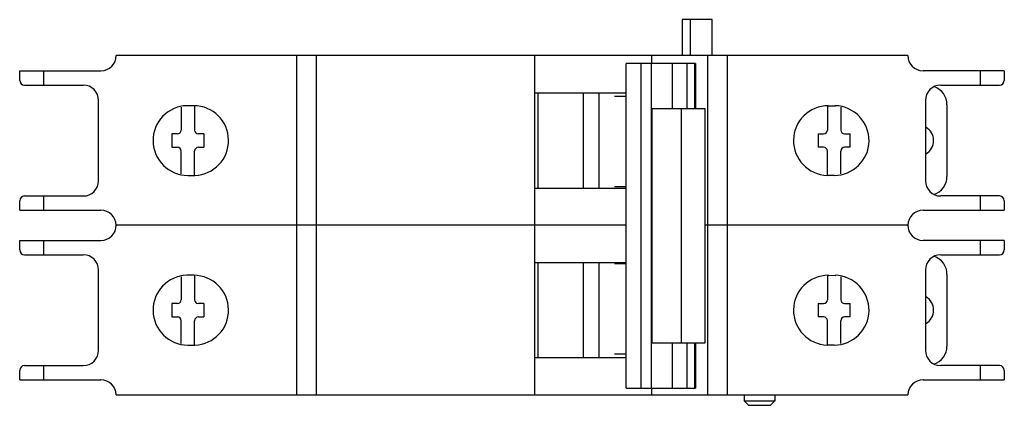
# Model space of a CAD drawing. Header units: millimetres. Extents: x 15 to 118, y 72 to 112.
import ezdxf

# ---------------------------------------------------------------- set-up
doc = ezdxf.new("R2010")
doc.units = ezdxf.units.MM
doc.header["$LTSCALE"] = 11.950759
doc.layers.get('0').update_dxf_attribs({"linetype": 'CONTINUOUS'})

msp = doc.modelspace()

# ---------------------------------------------------------------- linework, layer by layer
at = {"color": 7, "linetype": 'CONTINUOUS'}
for p, q in [((84.4, 112.07), (84.4, 108.32)), ((87.56, 112.07), (84.4, 112.07)), ((85.28, 108.32), (85.28, 112.07)), ((87.56, 108.32), (87.56, 112.07)), ((108.01, 108.32), (25.21, 108.32)), ((44.11, 72.82), (44.11, 108.32)), ((46.11, 108.32), (46.11, 72.82)), ((69, 72.82), (69, 108.32)), ((81.22, 108.32), (81.22, 107.47)), ((87.11, 72.82), (87.11, 108.32)), ((89.11, 108.32), (89.11, 72.82)), ((78.54, 73.5), (78.54, 107.47)), ((85.82, 107.47), (78.54, 107.47)), ((80.11, 73.5), (80.11, 107.47)), ((81.2, 73.5), (81.2, 107.47)), ((83.41, 102.75), (83.41, 107.47)), ((84.94, 102.75), (84.94, 107.47)), ((85.71, 107.47), (85.71, 102.75)), ((85.82, 107.47), (85.82, 102.75)), ((15.11, 105.72), (15.11, 106.72)), ((15.11, 106.72), (23.61, 106.72)), ((17.61, 106.72), (17.61, 105.22)), ((118.11, 106.72), (109.61, 106.72)), ((115.61, 105.22), (115.61, 106.72)), ((118.11, 106.72), (118.11, 105.72)), ((15.61, 105.22), (21.76, 105.22)), ((111.46, 105.22), (117.61, 105.22)), ((69, 104.42), (78.54, 104.42)), ((69.34, 94.42), (69.34, 104.42)), ((74.04, 104.42), (74.04, 94.42)), ((75.71, 104.42), (75.71, 94.42)), ((23.36, 95.22), (23.36, 103.62)), ((33.32, 103.07), (32.59, 103.07)), ((33.41, 103.05), (33.41, 100.52)), ((78.54, 104.02), (77.32, 104.02)), ((99.61, 103.05), (99.61, 100.52)), ((99.71, 103.07), (100.44, 103.06)), ((109.86, 103.62), (109.86, 95.22)), ((112.11, 103.17), (112.11, 95.67)), ((32.01, 102.9), (32.01, 100.52)), ((86.82, 102.75), (81.2, 102.75)), ((81.27, 78.25), (81.27, 102.75)), ((84.29, 102.75), (84.29, 78.25)), ((86.82, 78.25), (86.82, 102.75)), ((101.01, 102.9), (101.01, 100.52)), ((31.61, 100.12), (31.03, 100.12)), ((34.39, 100.12), (33.81, 100.12)), ((98.63, 100.12), (99.21, 100.12)), ((101.41, 100.12), (101.99, 100.12)), ((31.03, 98.72), (31.61, 98.72)), ((32.01, 95.94), (32.01, 98.32)), ((33.41, 95.77), (33.41, 98.32)), ((33.81, 98.72), (34.39, 98.72)), ((99.21, 98.72), (98.63, 98.72)), ((99.61, 95.77), (99.61, 98.32)), ((101.01, 95.94), (101.01, 98.32)), ((101.99, 98.72), (101.41, 98.72)), ((32.7, 95.77), (33.43, 95.77)), ((100.31, 95.77), (99.58, 95.77)), ((78.54, 94.42), (69, 94.42)), ((77.32, 94.62), (78.54, 94.62)), ((15.11, 92.12), (15.11, 93.12)), ((15.61, 93.62), (21.76, 93.62)), ((17.61, 93.62), (17.61, 92.12)), ((117.61, 93.62), (111.46, 93.62)), ((115.61, 92.12), (115.61, 93.62)), ((118.11, 93.12), (118.11, 92.12)), ((15.11, 92.12), (23.61, 92.12)), ((109.61, 92.12), (118.11, 92.12)), ((78.54, 90.57), (25.21, 90.57)), ((108.01, 90.57), (86.82, 90.57)), ((15.11, 87.97), (15.11, 88.97)), ((15.11, 88.97), (23.61, 88.97)), ((17.61, 88.97), (17.61, 87.47)), ((118.11, 88.97), (109.61, 88.97)), ((115.61, 87.47), (115.61, 88.97)), ((118.11, 88.97), (118.11, 87.97)), ((15.61, 87.47), (21.76, 87.47)), ((69, 86.67), (78.54, 86.67)), ((69.34, 76.67), (69.34, 86.67)), ((74.04, 86.67), (74.04, 76.67)), ((75.71, 86.67), (75.71, 76.67)), ((111.46, 87.47), (117.61, 87.47)), ((23.36, 77.47), (23.36, 85.87)), ((78.54, 86.52), (77.32, 86.52)), ((109.86, 85.87), (109.86, 77.47)), ((32.01, 85.15), (32.01, 82.77)), ((33.32, 85.32), (32.59, 85.32)), ((33.41, 85.3), (33.41, 82.77)), ((99.61, 85.3), (99.61, 82.77)), ((99.71, 85.32), (100.44, 85.31)), ((101.01, 85.15), (101.01, 82.77)), ((112.11, 85.42), (112.11, 77.92)), ((31.61, 82.37), (31.03, 82.37)), ((34.39, 82.37), (33.81, 82.37)), ((98.63, 82.37), (99.21, 82.37)), ((101.41, 82.37), (101.99, 82.37)), ((31.03, 80.97), (31.61, 80.97)), ((32.01, 78.19), (32.01, 80.57)), ((33.41, 78.02), (33.41, 80.57)), ((33.81, 80.97), (34.39, 80.97)), ((99.21, 80.97), (98.63, 80.97)), ((99.61, 78.02), (99.61, 80.57)), ((101.01, 78.19), (101.01, 80.57)), ((101.99, 80.97), (101.41, 80.97)), ((32.7, 78.02), (33.43, 78.02)), ((81.2, 78.25), (86.82, 78.25)), ((83.41, 73.5), (83.41, 78.25)), ((84.94, 73.5), (84.94, 78.25)), ((85.71, 78.25), (85.71, 73.5)), ((85.82, 78.25), (85.82, 73.5)), ((100.31, 78.02), (99.58, 78.02)), ((78.54, 76.67), (69, 76.67)), ((77.32, 77.12), (78.54, 77.12)), ((15.11, 74.37), (15.11, 75.37)), ((15.61, 75.87), (21.76, 75.87)), ((17.61, 75.87), (17.61, 74.37)), ((117.61, 75.87), (111.46, 75.87)), ((115.61, 74.37), (115.61, 75.87)), ((118.11, 75.37), (118.11, 74.37)), ((15.11, 74.37), (23.61, 74.37)), ((109.61, 74.37), (118.11, 74.37)), ((78.54, 73.5), (85.82, 73.5)), ((81.22, 73.5), (81.22, 72.82)), ((25.21, 72.82), (108.01, 72.82)), ((90.91, 72.82), (90.91, 72.17)), ((90.91, 72.17), (94.11, 72.17)), ((91.36, 71.72), (90.91, 72.17)), ((93.66, 71.72), (94.11, 72.17)), ((94.11, 72.82), (94.11, 72.17)), ((91.36, 71.72), (93.66, 71.72))]:
    msp.add_line(p, q, dxfattribs=at)
for centre, radius, start, end in [((23.61, 108.32), 1.6, 270, 360), ((109.61, 108.32), 1.6, 180, 270), ((15.61, 105.72), 0.5, 180, 270), ((21.76, 103.62), 1.6, 0, 90), ((111.46, 103.62), 1.6, 90, 180), ((110.11, 103.17), 2, 0, 71.3239), ((117.61, 105.72), 0.5, 270, 360), ((32.71, 99.42), 3.65, 91.9215, 269.8023), ((33.31, 99.42), 3.65, 271.9215, 89.8023), ((99.71, 99.42), 3.65, 90.1968, 268.0785), ((100.31, 99.42), 3.65, 270.1, 88.0785), ((31.61, 100.52), 0.4, 270, 360), ((33.81, 100.52), 0.4, 180, 270), ((99.21, 100.52), 0.4, 270, 360), ((101.41, 100.52), 0.4, 180, 270), ((109.11, 99.42), 1.6, 299.3007, 60.6993), ((31.61, 98.32), 0.4, 0, 90), ((33.81, 98.32), 0.4, 90, 180), ((99.21, 98.32), 0.4, 0, 90), ((101.41, 98.32), 0.4, 90, 180), ((21.76, 95.22), 1.6, 270, 360), ((111.46, 95.22), 1.6, 180, 270), ((110.11, 95.67), 2, 288.6761, 360), ((15.61, 93.12), 0.5, 90, 180), ((117.61, 93.12), 0.5, 0, 90), ((23.61, 90.52), 1.6, 1.7908, 90), ((109.61, 90.52), 1.6, 90, 178.2092), ((23.61, 90.57), 1.6, 270, 360), ((109.61, 90.57), 1.6, 180, 270), ((15.61, 87.97), 0.5, 180, 270), ((117.61, 87.97), 0.5, 270, 360), ((21.76, 85.87), 1.6, 0, 90), ((111.46, 85.87), 1.6, 90, 180), ((110.11, 85.42), 2, 0, 71.3239), ((32.71, 81.67), 3.65, 91.9215, 269.8023), ((33.31, 81.67), 3.65, 271.9215, 89.8023), ((99.71, 81.67), 3.65, 90.1968, 268.0785), ((100.31, 81.67), 3.65, 270.1, 88.0785), ((31.61, 82.77), 0.4, 270, 360), ((33.81, 82.77), 0.4, 180, 270), ((99.21, 82.77), 0.4, 270, 360), ((101.41, 82.77), 0.4, 180, 270), ((109.11, 81.67), 1.6, 299.3007, 60.6993), ((31.61, 80.57), 0.4, 0, 90), ((33.81, 80.57), 0.4, 90, 180), ((99.21, 80.57), 0.4, 0, 90), ((101.41, 80.57), 0.4, 90, 180), ((21.76, 77.47), 1.6, 270, 360), ((111.46, 77.47), 1.6, 180, 270), ((110.11, 77.92), 2, 288.6761, 360), ((15.61, 75.37), 0.5, 90, 180), ((117.61, 75.37), 0.5, 0, 90), ((23.61, 72.77), 1.6, 1.7908, 90), ((109.61, 72.77), 1.6, 90, 178.2092)]:
    msp.add_arc(centre, radius, start, end, dxfattribs=at)
for centre, major_axis, start_param, end_param in [((32.97, 99.42), (0, 7.5), 1.477269, 1.664324), ((32.46, 99.42), (0, 7.5), -1.664324, -1.477269), ((100.57, 99.42), (0, -7.5), -1.664324, -1.477269), ((100.06, 99.42), (0, -7.5), 1.477269, 1.664324), ((32.97, 81.67), (0, 7.5), 1.477269, 1.664324), ((32.46, 81.67), (0, 7.5), -1.664324, -1.477269), ((100.57, 81.67), (0, -7.5), -1.664324, -1.477269), ((100.06, 81.67), (0, -7.5), 1.477269, 1.664324)]:
    msp.add_ellipse(centre, major_axis=major_axis, ratio=0.258819, start_param=start_param, end_param=end_param, dxfattribs=at)

doc.saveas('drawing.dxf')
